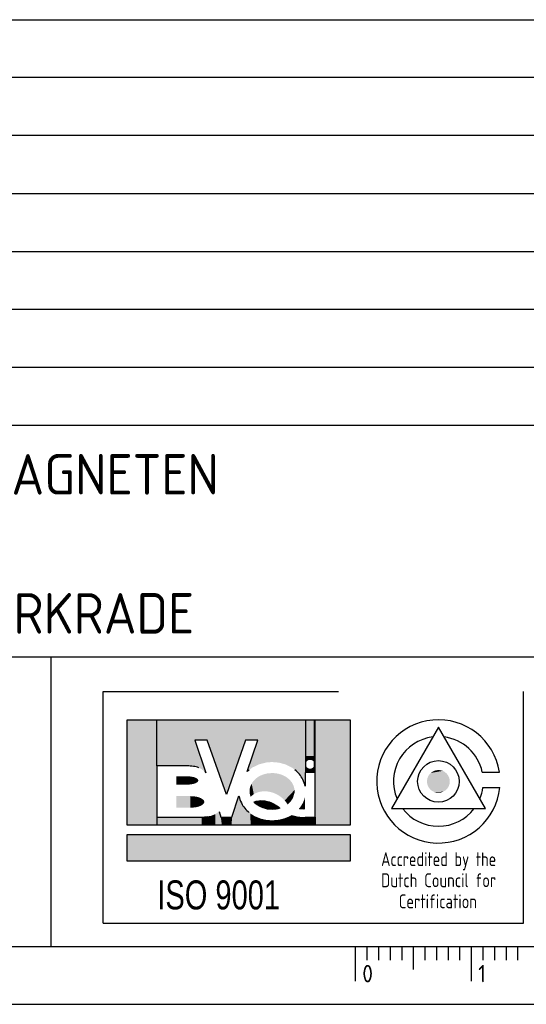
# Model space of a CAD drawing. Extents: x 0 to 594, y 0 to 420.
# Tile 3 of 6: x 460 to 504, y 0 to 85. Entities that reach past the tile are written whole.
import ezdxf
from ezdxf.enums import TextEntityAlignment as Align

# ---------------------------------------------------------------- set-up
doc = ezdxf.new("R2010")
doc.units = 0
doc.header["$MEASUREMENT"] = 0
doc.layers.get('0').update_dxf_attribs({"linetype": 'CONTINUOUS'})
for name, color, linetype in [('19', 7, 'CONTINUOUS'), ('E--L$2A-_KADER', 7, 'CONTINUOUS'), ('E--L$4A-_STEMPEL', 3, 'CONTINUOUS')]:
    doc.layers.add(name, color=color, linetype=linetype)
doc.styles.add('ISO', font='isocp.shx')
doc.styles.get("Standard").update_dxf_attribs({"font": 'isocp2.shx'})
doc.styles.add('UNIV', font='UNIV.SHX')

# ---------------------------------------------------------------- blocks, each defined once
blk = doc.blocks.new('STEMPEL')
at = {"layer": 'E--L$4A-_STEMPEL', "color": 3}
for p, q in [((-185, 85), (-5, 85)), ((-185, 55), (-5, 55)), ((-185, 30), (-5, 30)), ((-131.25, 5), (-131.25, 30)), ((-126.75, 7), (-126.75, 27)), ((-126.75, 27), (-106.449, 27)), ((-90.5, 7), (-90.5, 27)), ((-126.75, 7), (-90.5, 7))]:
    blk.add_line(p, q, dxfattribs=at)
at = {"layer": 'E--L$4A-_STEMPEL', "color": 2}
for p, q in [((-5, 80), (-185, 80)), ((-5, 75), (-185, 75)), ((-185, 70), (-5, 70)), ((-185, 65), (-5, 65)), ((-185, 60), (-5, 60)), ((-185, 50), (-5, 50)), ((-124.679, 15.453), (-124.679, 24.572)), ((-124.679, 24.572), (-105.436, 24.572)), ((-105.436, 24.572), (-105.436, 15.453)), ((-118.834, 22.815), (-117.887, 19.992)), ((-117.789, 22.815), (-118.834, 22.815)), ((-116.126, 18.104), (-117.789, 22.815)), ((-114.463, 22.815), (-116.126, 18.104)), ((-113.418, 22.815), (-114.463, 22.815)), ((-114.334, 20.087), (-113.418, 22.815)), ((-122.112, 20.582), (-122.112, 16.164)), ((-119.5, 20.582), (-122.112, 20.582)), ((-109.329, 20.012), (-109.329, 18.836)), ((-108.474, 20.012), (-109.329, 20.012)), ((-108.474, 16.164), (-108.474, 20.012)), ((-115.651, 16.164), (-115.04, 17.983)), ((-122.112, 16.164), (-118.264, 16.164)), ((-116.761, 16.64), (-116.601, 16.164)), ((-116.601, 16.164), (-116.126, 16.164)), ((-116.126, 16.164), (-115.651, 16.164)), ((-109.329, 16.164), (-108.474, 16.164)), ((-105.436, 15.453), (-124.679, 15.453)), ((-124.679, 12.353), (-124.679, 14.657)), ((-124.679, 14.657), (-105.436, 14.657)), ((-105.436, 14.657), (-105.436, 12.353)), ((-105.436, 12.353), (-124.679, 12.353))]:
    blk.add_line(p, q, dxfattribs=at)
at = {"layer": 'E--L$4A-_STEMPEL', "color": 2, "linetype": 'CONTINUOUS'}
for p, q in [((-122.112, 20.582), (-122.112, 24.572)), ((-109.282, 20.012), (-109.282, 24.572)), ((-108.521, 20.012), (-108.521, 24.572)), ((-108.474, 20.012), (-108.474, 24.572)), ((-122.112, 16.164), (-122.112, 15.453)), ((-108.474, 16.164), (-108.474, 15.453))]:
    blk.add_line(p, q, dxfattribs=at)
at = {"layer": 'E--L$4A-_STEMPEL', "color": 3}
blk.add_lwpolyline([(-97.833, 23.926), (-101.891, 16.898), (-93.776, 16.898)], close=True, dxfattribs=at)
for points in [[(-94.045, 20.051), (-92.575, 20.051)], [(-93.994, 18.721), (-92.538, 18.721)]]:
    blk.add_lwpolyline(points, dxfattribs=at)
at = {"layer": 'E--L$4A-_STEMPEL', "color": 2}
blk.add_lwpolyline([(-113.752, 17.471, -0.04063), (-113.497, 17.545, -0.089224), (-112.797, 17.559, -0.080644), (-112.063, 17.317, -0.070464), (-111.512, 16.924, -0.070464), (-112.182, 16.829, -0.080644), (-112.945, 16.953, -0.089224), (-113.559, 17.288, -0.04063)], format="xyb", close=True, dxfattribs=at)
at = {"layer": 'E--L$4A-_STEMPEL', "color": 3}
blk.add_circle((-97.833, 19.241), 1.793, dxfattribs=at)
for radius, start, end in [(5.321, 8.75541, 354.39319), (3.874, 97.20337, 202.79663), (3.874, 12.06764, 82.79663), (3.874, 337.20337, 352.2882), (3.874, 217.20337, 322.79663)]:
    blk.add_arc((-97.833, 19.241), radius, start, end, dxfattribs=at)
at = {"layer": 'E--L$4A-_STEMPEL', "color": 2}
for centre, radius, start, end in [((-119.5, 17.151), 3.431, 81.1708, 90), ((-119.332, 18.232), 2.338, 69.44395, 81.1708), ((-118.702, 19.324), 1.054, 39.36778, 47.84451), ((-112.532, 18.229), 2.588, 128.83701, 134.13657), ((-111.833, 18.229), 2.588, 27.22568, 51.16299), ((-111.507, 18.397), 2.222, 11.3929, 27.22568), ((-112.857, 18.397), 2.222, 190.73137, 207.22568), ((-112.532, 18.565), 2.588, 207.22568, 231.16299), ((-118.264, 19.595), 3.431, 270, 278.8292)]:
    blk.add_arc(centre, radius, start, end, dxfattribs=at)
at = {"layer": 'E--L$4A-_STEMPEL', "color": 2, "linetype": 'CONTINUOUS'}
for points in [[(-124.679, 15.453), (-124.679, 24.572), (-122.112, 15.453), (-122.112, 24.572)], [(-122.112, 20.582), (-122.112, 24.572), (-119.5, 20.582), (-119.53, 24.572)], [(-118.834, 22.815), (-119.53, 24.566), (-117.789, 22.815), (-117.797, 24.572)], [(-119.127, 20.562), (-119.53, 24.572), (-118.565, 20.44), (-119.53, 24.566)], [(-119.5, 20.582), (-119.53, 24.572), (-119.127, 20.562), (-119.53, 24.572)], [(-118.271, 20.307), (-119.53, 24.566), (-117.887, 19.992), (-118.834, 22.815)], [(-118.565, 20.44), (-119.53, 24.566), (-118.271, 20.307), (-119.53, 24.566)], [(-117.789, 22.815), (-117.797, 24.572), (-116.126, 18.104), (-116.199, 24.572)], [(-116.126, 18.104), (-116.199, 24.572), (-114.463, 22.815), (-114.467, 24.572)], [(-114.463, 22.815), (-114.467, 24.572), (-113.418, 22.815), (-112.779, 24.572)], [(-114.334, 20.087), (-113.418, 22.815), (-113.886, 20.437), (-112.779, 24.572)], [(-113.886, 20.437), (-112.779, 24.572), (-113.312, 20.719), (-112.62, 24.572)], [(-113.312, 20.719), (-112.62, 24.572), (-112.68, 20.877), (-112.253, 24.572)], [(-112.68, 20.877), (-112.253, 24.572), (-112.182, 20.914), (-112.128, 24.572)], [(-112.182, 20.914), (-112.128, 24.572), (-111.608, 20.865), (-111.6, 24.572)], [(-111.608, 20.865), (-111.6, 24.572), (-111.072, 20.726), (-110.912, 24.572)], [(-111.072, 20.726), (-110.912, 24.572), (-110.428, 20.405), (-110.322, 24.572)], [(-110.428, 20.405), (-110.322, 24.572), (-110.039, 20.095), (-109.776, 24.572)], [(-110.039, 20.095), (-109.776, 24.572), (-109.623, 19.577), (-109.714, 24.572)], [(-109.623, 19.577), (-109.714, 24.572), (-109.329, 18.836), (-109.329, 24.572)], [(-109.329, 20.012), (-109.329, 24.572), (-109.282, 20.012), (-109.282, 24.572)], [(-109.282, 21.442), (-109.282, 24.572), (-108.521, 21.437), (-108.521, 24.572)], [(-108.521, 20.012), (-108.521, 24.572), (-108.474, 20.012), (-108.474, 24.572)], [(-108.474, 15.453), (-108.474, 24.572), (-105.436, 15.453), (-105.436, 24.572)], [(-109.282, 21.437), (-109.282, 20.725), (-109.26, 21.437), (-109.264, 20.841)], [(-109.26, 21.437), (-109.264, 20.841), (-109.234, 21.437), (-109.231, 20.914)], [(-109.234, 21.437), (-109.231, 20.914), (-109.194, 21.437), (-109.196, 20.966)], [(-109.194, 21.437), (-109.196, 20.966), (-109.155, 21.437), (-109.154, 21.009)], [(-109.155, 21.437), (-109.154, 21.009), (-109.111, 21.437), (-109.111, 21.042)], [(-109.111, 21.437), (-109.111, 21.042), (-109.068, 21.437), (-109.066, 21.068)], [(-109.068, 21.437), (-109.066, 21.068), (-109.029, 21.437), (-109.019, 21.087)], [(-109.029, 21.437), (-109.019, 21.087), (-108.983, 21.437), (-108.991, 21.095)], [(-108.983, 21.437), (-108.991, 21.095), (-108.94, 21.437), (-108.938, 21.103)], [(-108.94, 21.437), (-108.938, 21.103), (-108.899, 21.437), (-108.899, 21.105)], [(-108.899, 21.437), (-108.899, 21.105), (-108.837, 21.437), (-108.863, 21.103)], [(-108.837, 21.437), (-108.863, 21.103), (-108.81, 21.437), (-108.806, 21.093)], [(-108.81, 21.437), (-108.806, 21.093), (-108.761, 21.437), (-108.765, 21.08)], [(-108.761, 21.437), (-108.765, 21.08), (-108.728, 21.437), (-108.715, 21.056)], [(-108.728, 21.437), (-108.715, 21.056), (-108.686, 21.437), (-108.683, 21.036)], [(-108.686, 21.437), (-108.683, 21.036), (-108.649, 21.437), (-108.64, 21.001)], [(-108.649, 21.437), (-108.64, 21.001), (-108.613, 21.437), (-108.599, 20.956)], [(-108.613, 21.437), (-108.599, 20.956), (-108.579, 21.437), (-108.572, 20.916)], [(-108.579, 21.437), (-108.572, 20.916), (-108.556, 21.437), (-108.556, 20.884)], [(-108.556, 21.437), (-108.556, 20.884), (-108.536, 21.437), (-108.538, 20.836)], [(-108.536, 21.437), (-108.538, 20.836), (-108.521, 21.437), (-108.521, 20.725)], [(-109.282, 20.012), (-109.282, 20.725), (-109.26, 20.012), (-109.264, 20.608)], [(-109.26, 20.012), (-109.264, 20.608), (-109.234, 20.012), (-109.231, 20.535)], [(-109.234, 20.012), (-109.231, 20.535), (-109.194, 20.012), (-109.196, 20.484)], [(-109.194, 20.012), (-109.196, 20.484), (-109.155, 20.012), (-109.154, 20.441)], [(-109.155, 20.012), (-109.154, 20.441), (-109.111, 20.012), (-109.111, 20.407)], [(-109.111, 20.012), (-109.111, 20.407), (-109.068, 20.012), (-109.066, 20.382)], [(-108.728, 20.012), (-108.715, 20.394), (-108.686, 20.012), (-108.683, 20.414)], [(-108.686, 20.012), (-108.683, 20.414), (-108.649, 20.012), (-108.64, 20.449)], [(-108.649, 20.012), (-108.64, 20.449), (-108.613, 20.012), (-108.599, 20.494)], [(-108.613, 20.012), (-108.599, 20.494), (-108.579, 20.012), (-108.572, 20.534)], [(-108.579, 20.012), (-108.572, 20.534), (-108.556, 20.012), (-108.556, 20.566)], [(-108.556, 20.012), (-108.556, 20.566), (-108.536, 20.012), (-108.538, 20.614)], [(-108.536, 20.012), (-108.538, 20.614), (-108.521, 20.012), (-108.521, 20.725)], [(-120.45, 18.967), (-120.45, 19.68), (-119.5, 18.967), (-119.5, 19.68)], [(-119.5, 18.967), (-119.5, 19.68), (-119.307, 18.975), (-119.298, 19.672)], [(-119.307, 18.975), (-119.298, 19.672), (-119.164, 18.99), (-119.182, 19.66)], [(-119.164, 18.99), (-119.182, 19.66), (-119.03, 19.013), (-119.008, 19.63)], [(-119.03, 19.013), (-119.008, 19.63), (-118.89, 19.05), (-118.901, 19.601)], [(-118.89, 19.05), (-118.901, 19.601), (-118.758, 19.102), (-118.771, 19.552)], [(-118.758, 19.102), (-118.771, 19.552), (-118.665, 19.158), (-118.673, 19.495)], [(-113.557, 19.507), (-113.49, 18.27), (-113.357, 19.649), (-113.311, 18.329)], [(-113.357, 19.649), (-113.311, 18.329), (-113.175, 19.748), (-113.179, 18.359)], [(-113.175, 19.748), (-113.179, 18.359), (-112.948, 19.84), (-112.948, 18.387)], [(-112.948, 19.84), (-112.948, 18.387), (-112.639, 19.921), (-112.722, 18.389)], [(-112.639, 19.921), (-112.722, 18.389), (-112.492, 19.945), (-112.485, 18.363)], [(-112.492, 19.945), (-112.485, 18.363), (-112.108, 19.964), (-112.192, 18.294)], [(-112.108, 19.964), (-112.192, 18.294), (-111.86, 19.943), (-112.01, 18.23)], [(-111.86, 19.943), (-112.01, 18.23), (-111.574, 19.887), (-111.919, 18.193)], [(-111.574, 19.887), (-111.919, 18.193), (-111.319, 19.805), (-111.823, 18.148)], [(-111.319, 19.805), (-111.823, 18.148), (-111.028, 19.661), (-111.688, 18.076)], [(-111.028, 19.661), (-111.688, 18.076), (-110.833, 19.528), (-111.52, 17.97)], [(-109.068, 20.012), (-109.066, 20.382), (-109.029, 20.012), (-109.019, 20.363)], [(-109.029, 20.012), (-109.019, 20.363), (-108.983, 20.012), (-108.991, 20.355)], [(-108.983, 20.012), (-108.991, 20.355), (-108.94, 20.012), (-108.938, 20.346)], [(-108.94, 20.012), (-108.938, 20.346), (-108.899, 20.012), (-108.899, 20.345)], [(-108.899, 20.012), (-108.899, 20.345), (-108.837, 20.012), (-108.863, 20.346)], [(-108.837, 20.012), (-108.863, 20.346), (-108.81, 20.012), (-108.806, 20.357)], [(-108.81, 20.012), (-108.806, 20.357), (-108.761, 20.012), (-108.765, 20.37)], [(-108.761, 20.012), (-108.765, 20.37), (-108.728, 20.012), (-108.715, 20.394)], [(-118.665, 19.158), (-118.673, 19.495), (-118.577, 19.236), (-118.573, 19.406)], [(-118.577, 19.236), (-118.573, 19.406), (-118.551, 19.3), (-118.552, 19.349)], [(-114.1, 18.671), (-114.035, 17.917), (-114.06, 18.813), (-113.917, 18.022)], [(-114.06, 18.813), (-113.917, 18.022), (-113.946, 19.057), (-113.759, 18.134)], [(-113.946, 19.057), (-113.759, 18.134), (-113.775, 19.297), (-113.613, 18.216)], [(-113.775, 19.297), (-113.613, 18.216), (-113.557, 19.507), (-113.49, 18.27)], [(-110.833, 19.528), (-111.52, 17.97), (-110.63, 19.343), (-111.395, 17.877)], [(-110.63, 19.343), (-111.395, 17.877), (-110.483, 19.158), (-111.212, 17.717)], [(-110.483, 19.158), (-111.212, 17.717), (-110.329, 18.879), (-111.155, 17.66)], [(-110.329, 18.879), (-111.155, 17.66), (-110.239, 18.505), (-111.096, 17.596)], [(-120.45, 16.973), (-120.45, 17.97), (-119.238, 16.973), (-119.238, 17.97)], [(-119.238, 16.973), (-119.238, 17.97), (-119.007, 16.982), (-119.016, 17.962)], [(-119.007, 16.982), (-119.016, 17.962), (-118.807, 17.004), (-118.85, 17.944)], [(-118.807, 17.004), (-118.85, 17.944), (-118.672, 17.028), (-118.683, 17.917)], [(-118.672, 17.028), (-118.683, 17.917), (-118.496, 17.076), (-118.478, 17.86)], [(-118.496, 17.076), (-118.478, 17.86), (-118.296, 17.159), (-118.31, 17.791)], [(-115.659, 15.453), (-115.651, 16.164), (-115.029, 15.453), (-115.04, 17.983)], [(-115.029, 15.453), (-115.04, 17.983), (-114.399, 15.453), (-114.579, 16.981)], [(-114.13, 18.397), (-114.094, 18.096), (-114.1, 18.671), (-114.035, 17.917)], [(-110.239, 18.505), (-111.096, 17.596), (-110.243, 18.251), (-111.023, 17.512)], [(-110.243, 18.251), (-111.023, 17.512), (-110.396, 17.776), (-110.931, 17.392)], [(-109.329, 17.822), (-109.359, 17.828), (-109.329, 17.958)], [(-118.296, 17.159), (-118.31, 17.791), (-118.14, 17.267), (-118.151, 17.685)], [(-118.14, 17.267), (-118.151, 17.685), (-118.056, 17.359), (-118.066, 17.6)], [(-118.056, 17.359), (-118.066, 17.6), (-118.03, 17.431), (-118.028, 17.499)], [(-113.752, 17.471), (-113.56, 17.53), (-113.695, 17.411), (-113.257, 17.578)], [(-113.695, 17.411), (-113.257, 17.578), (-113.589, 17.313), (-113.058, 17.583)], [(-113.589, 17.313), (-113.058, 17.583), (-113.427, 17.191), (-112.853, 17.567)], [(-113.427, 17.191), (-112.853, 17.567), (-113.242, 17.08), (-112.609, 17.521)], [(-113.242, 17.08), (-112.609, 17.521), (-113.038, 16.986), (-112.41, 17.464)], [(-113.038, 16.986), (-112.41, 17.464), (-112.854, 16.924), (-112.217, 17.39)], [(-112.854, 16.924), (-112.217, 17.39), (-112.612, 16.868), (-112.047, 17.309)], [(-112.612, 16.868), (-112.047, 17.309), (-112.358, 16.835), (-111.878, 17.211)], [(-112.358, 16.835), (-111.878, 17.211), (-112.158, 16.829), (-111.738, 17.114)], [(-112.158, 16.829), (-111.738, 17.114), (-111.937, 16.842), (-111.651, 17.046)], [(-111.937, 16.842), (-111.651, 17.046), (-111.808, 16.858), (-111.586, 16.991)], [(-110.396, 17.776), (-110.931, 17.392), (-110.56, 17.532), (-110.89, 17.333)], [(-110.56, 17.532), (-110.89, 17.333), (-110.715, 17.366), (-110.864, 17.294)], [(-110.715, 17.366), (-110.864, 17.294), (-110.842, 17.259)], [(-109.891, 16.854), (-109.749, 17.03), (-109.762, 16.834), (-109.705, 17.091)], [(-109.762, 16.834), (-109.705, 17.091), (-109.645, 16.823), (-109.673, 17.138)], [(-109.645, 16.823), (-109.673, 17.138), (-109.478, 16.817), (-109.653, 17.169)], [(-109.478, 16.817), (-109.653, 17.169), (-109.366, 16.819), (-109.611, 17.237)], [(-109.366, 16.819), (-109.611, 17.237), (-109.329, 16.821), (-109.599, 17.257)], [(-109.329, 16.821), (-109.599, 17.257), (-109.329, 17.385), (-109.522, 17.399)], [(-109.329, 17.385), (-109.522, 17.399), (-109.329, 17.621), (-109.416, 17.645)], [(-109.329, 17.621), (-109.416, 17.645), (-109.329, 17.822), (-109.359, 17.828)], [(-122.112, 15.453), (-122.112, 16.164), (-118.269, 15.453), (-118.269, 16.164)], [(-118.269, 15.453), (-118.269, 16.164), (-117.482, 15.453), (-117.486, 16.259)], [(-117.482, 15.453), (-117.486, 16.259), (-117.077, 15.453), (-117.092, 16.409)], [(-117.077, 15.453), (-117.092, 16.409), (-116.784, 15.453), (-116.761, 16.64)], [(-116.784, 15.453), (-116.761, 16.64), (-116.514, 15.453), (-116.601, 16.164)], [(-116.514, 15.453), (-116.601, 16.164), (-115.659, 15.453), (-115.651, 16.164)], [(-114.399, 15.453), (-114.579, 16.981), (-114.039, 15.453), (-114.051, 16.469)], [(-114.039, 15.453), (-114.051, 16.469), (-113.589, 15.453), (-113.654, 16.224)], [(-113.589, 15.453), (-113.654, 16.224), (-113.139, 15.453), (-113.147, 16.021)], [(-111.808, 16.858), (-111.586, 16.991), (-111.646, 16.889), (-111.557, 16.965)], [(-111.646, 16.889), (-111.557, 16.965), (-111.512, 16.924)], [(-111.159, 15.453), (-111.098, 16.059), (-110.686, 15.453), (-110.808, 16.176)], [(-110.686, 15.453), (-110.808, 16.176), (-110.236, 15.453), (-110.477, 16.331)], [(-110.236, 15.453), (-110.477, 16.331), (-110.034, 15.453), (-109.987, 16.207)], [(-110.034, 15.453), (-109.987, 16.207), (-109.696, 15.453), (-109.585, 16.164)], [(-109.696, 15.453), (-109.585, 16.164), (-109.314, 15.453), (-109.224, 16.164)], [(-109.314, 15.453), (-109.224, 16.164), (-108.474, 15.453), (-108.474, 16.164)], [(-113.139, 15.453), (-113.147, 16.021), (-112.734, 15.453), (-112.687, 15.918)], [(-112.734, 15.453), (-112.687, 15.918), (-112.059, 15.453), (-112.172, 15.88)], [(-112.059, 15.453), (-112.172, 15.88), (-111.541, 15.453), (-111.583, 15.933)], [(-111.541, 15.453), (-111.583, 15.933), (-111.159, 15.453), (-111.098, 16.059)], [(-124.679, 12.353), (-124.679, 14.657), (-105.436, 12.353), (-105.436, 14.657)]]:
    blk.add_solid(points, dxfattribs=at)
at = {"layer": 'E--L$4A-_STEMPEL', "color": 3, "linetype": 'CONTINUOUS'}
for points in [[(-96.91, 19.577), (-98.806, 19.384), (-96.866, 19.415), (-98.816, 19.222)], [(-96.975, 19.72), (-98.77, 19.539), (-96.91, 19.577), (-98.806, 19.384)], [(-97.05, 19.834), (-98.717, 19.672), (-96.975, 19.72), (-98.77, 19.539)], [(-97.135, 19.933), (-98.688, 19.726), (-97.05, 19.834), (-98.717, 19.672)], [(-97.242, 20.026), (-98.607, 19.848), (-97.135, 19.933), (-98.688, 19.726)], [(-97.33, 20.085), (-98.549, 19.915), (-97.242, 20.026), (-98.607, 19.848)], [(-97.467, 20.153), (-98.494, 19.969), (-97.33, 20.085), (-98.549, 19.915)], [(-97.625, 20.201), (-98.279, 20.117), (-97.467, 20.153), (-98.494, 19.969)], [(-97.833, 20.224), (-98.056, 20.198), (-97.625, 20.201), (-98.279, 20.117)], [(-96.866, 19.415), (-98.816, 19.222), (-96.852, 19.286), (-98.807, 19.102)], [(-96.852, 19.286), (-98.807, 19.102), (-96.863, 19.082), (-98.785, 18.994)], [(-96.863, 19.082), (-98.785, 18.994), (-96.903, 18.923), (-98.745, 18.872)], [(-96.903, 18.923), (-98.745, 18.872), (-96.975, 18.762), (-98.687, 18.753)], [(-96.975, 18.762), (-98.687, 18.753), (-97.095, 18.592), (-98.579, 18.6)], [(-97.095, 18.592), (-98.579, 18.6), (-97.231, 18.464), (-98.438, 18.466)], [(-97.231, 18.464), (-98.438, 18.466), (-97.421, 18.349), (-98.185, 18.323)], [(-97.421, 18.349), (-98.185, 18.323), (-97.556, 18.298), (-97.978, 18.269)], [(-97.556, 18.298), (-97.978, 18.269), (-97.711, 18.266), (-97.833, 18.258)]]:
    blk.add_solid(points, dxfattribs=at)
at = {"layer": 'E--L$4A-_STEMPEL', "color": 1, "style": 'ISO'}
for s, width, p, p2 in [('Accredited by the', 0.791888, (-102.775, 11.93), (-92.845, 11.93)), ('Dutch Council for', 0.823406, (-102.775, 10.109), (-92.845, 10.109)), ('Certification', 0.771573, (-101.254, 8.289), (-94.508, 8.289))]:
    blk.add_text(s, height=1.2, dxfattribs=dict(at, width=width)).set_placement(p, p2, align=Align.FIT)
at = {"layer": 'E--L$4A-_STEMPEL', "color": 3, "style": 'UNIV', "width": 0.75}
blk.add_text('ISO 9001', height=2.5, dxfattribs=at).set_placement((-122.086, 8.195))
at = {"layer": 'E--L$4A-_STEMPEL', "color": 2, "style": 'ISO'}
for tag, p in [('REVISIELETTER', (-183.5, 76.5)), ('OMSCHRIJVING', (-177.5, 76.5)), ('DATUM-GETEKEND', (-64, 76.5)), ('GETEKEND-DOOR', (-49, 76.5)), ('GEZIEN-DOOR', (-38, 76.5)), ('ACC-DOOR', (-26.5, 76.5)), ('ACC-DOOR', (-15.5, 76.5)), ('REVISIELETTER', (-183.5, 71.5)), ('OMSCHRIJVING', (-177.5, 71.5)), ('DATUM-GETEKEND', (-64, 71.5)), ('GETEKEND-DOOR', (-49, 71.5)), ('GEZIEN-DOOR', (-38, 71.5)), ('ACC-DOOR', (-26.5, 71.5)), ('ACC-DOOR', (-15.5, 71.5)), ('REVISIELETTER', (-183.5, 66.5)), ('OMSCHRIJVING', (-177.5, 66.5)), ('DATUM-GETEKEND', (-64, 66.5)), ('GETEKEND-DOOR', (-49, 66.5)), ('GEZIEN-DOOR', (-38, 66.5)), ('ACC-DOOR', (-27, 66.5)), ('ACC-DOOR', (-15.5, 66.5)), ('REVISIELETTER', (-183.5, 61.5)), ('OMSCHRIJVING', (-177.5, 61.5)), ('DATUM-GETEKEND', (-64, 61.5)), ('GETEKEND-DOOR', (-49, 61.5)), ('GEZIEN-DOOR', (-38, 61.5)), ('ACC-DOOR', (-27, 61.5)), ('ACC-DOOR', (-15.5, 61.5)), ('OMSCHRIJVING-O', (-177.5, 56.5)), ('DATUM-GETEKEND', (-64, 56.5)), ('GEZIEN-DOOR', (-38, 56.5)), ('ACC-DOOR', (-26.5, 56.5)), ('ACC-DOOR', (-15.5, 56.5)), ('OMSCHRIJVING', (-162, 51.5)), ('ACAD-RELEASE', (-37, 51.5)), ('ACAD-REF', (-37, 46.5)), ('ACAD-DIR', (-37, 41.5)), ('X-REF', (-37, 36.5)), ('XREF-DIR', (-37, 31.5)), ('SCHAAL', (-49.5, 21.5)), ('FORMAAT', (-21, 21.5)), ('WERKNUMMER', (-49.5, 16.5)), ('AANTAL-BLADEN', (-21, 16.5))]:
    blk.add_attdef(tag, p, '', height=1.8, dxfattribs=at)
at = {"layer": 'E--L$4A-_STEMPEL', "style": 'ISO'}
for tag, p in [('OPMERKING-1', (-184, 44)), ('OPMERKING-2', (-184, 38)), ('OPMERKING-3', (-184, 32))]:
    blk.add_attdef(tag, p, '', height=3.5, dxfattribs=at)
for tag, p in [('PROJEKT-NUMMER', (-38.5, 6.5)), ('BLAD-NUMMER', (-7.5, 6.5))]:
    blk.add_attdef(tag, text='', height=3.5, dxfattribs=at).set_placement(p, align=Align.RIGHT)
blk = doc.blocks.new('A2')
at = {"layer": 'E--L$2A-_KADER', "color": 4}
blk.add_line((25, 5), (589, 5), dxfattribs=at)
at = {"layer": 'E--L$2A-_KADER', "color": 2}
blk.add_line((0, 0), (594, 0), dxfattribs=at)
for points in [[(489, 5), (489, 2)], [(490, 5), (490, 3.8)], [(491, 5), (491, 3.8)], [(492, 5), (492, 3.8)], [(493, 5), (493, 3.8)], [(494, 5), (494, 3)], [(495, 5), (495, 3.8)], [(496, 5), (496, 3.8)], [(497, 5), (497, 3.8)], [(498, 5), (498, 3.8)], [(499, 5), (499, 2)], [(500, 5), (500, 3.8)], [(501, 5), (501, 3.8)], [(502, 5), (502, 3.8)], [(503, 5), (503, 3.8)]]:
    blk.add_lwpolyline(points, dxfattribs=at)
for s, p in [('0', (489.6, 1.9)), ('1', (499.6, 1.9))]:
    blk.add_text(s, height=1.5, dxfattribs=at).set_placement(p)

msp = doc.modelspace()

# ---------------------------------------------------------------- block references
ref = msp.add_blockref('STEMPEL', (594, 0))
ref.add_attrib('OPMERKING-1', 'PRINCIPESCHEMA KLEEFMAGNETEN', (410, 44), dxfattribs={"layer": 'E--L$4A-_STEMPEL', "height": 3.5, "style": 'ISO'})
ref.add_attrib('OPMERKING-3', 'STADION RODA JC TE KERKRADE', (410, 32), dxfattribs={"layer": 'E--L$4A-_STEMPEL', "height": 3.5, "style": 'ISO'})
at = {"layer": '19', "color": 2}
msp.add_blockref('A2', (0, 0), dxfattribs=at)

doc.saveas('drawing.dxf')
